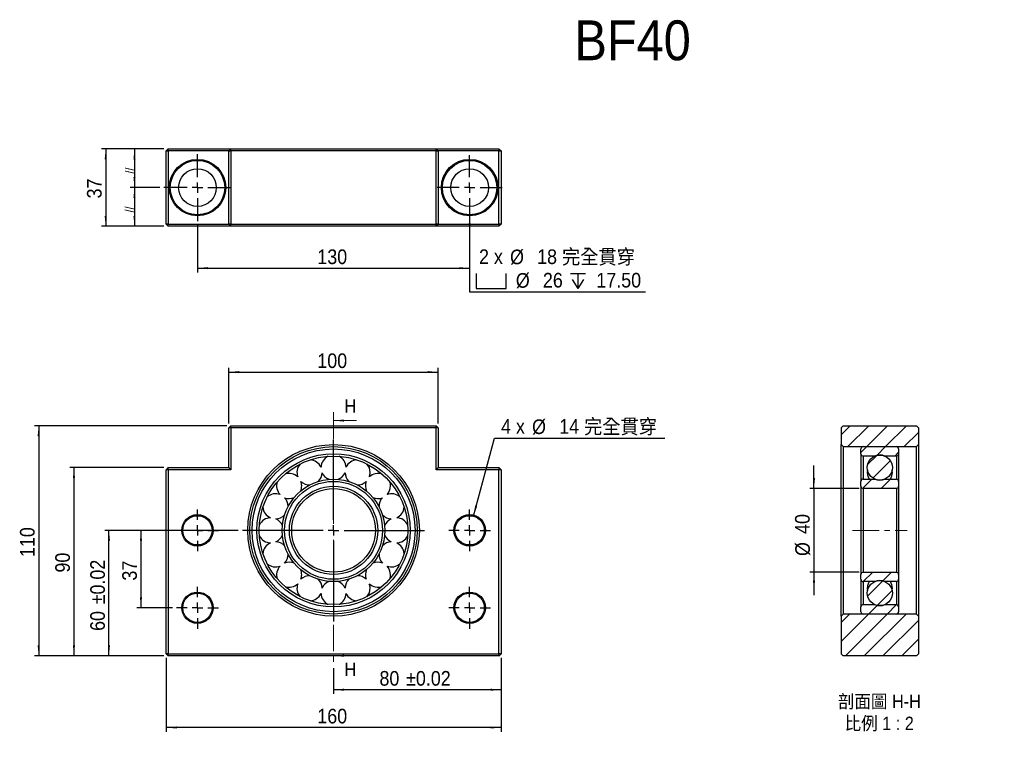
# Model space of a CAD drawing. Header units: millimetres. Extents: x 33 to 503, y 40 to 390.
import ezdxf

# ---------------------------------------------------------------- set-up
doc = ezdxf.new("R2010")
doc.units = ezdxf.units.MM
doc.header["$LTSCALE"] = 2
doc.linetypes.add('CENTER', pattern=[10.16, 6.35, -1.27, 1.27, -1.27])
doc.linetypes.add('CENTERX2', pattern=[20.32, 12.7, -2.54, 2.54, -2.54])
doc.layers.add('FORMAT', color=7, linetype='Continuous')
doc.styles.add('SLDTEXTSTYLE0', font='GOTHIC.TTF', dxfattribs={"width": 0.913})
doc.styles.add('SLDTEXTSTYLE1', font='GOTHIC.TTF', dxfattribs={"width": 0.913, "bigfont": 'bigfont'})
doc.dimstyles.new('SLDDIMSTYLE0', dxfattribs={"dimtxt": 7, "dimasz": 5, "dimexe": 0, "dimexo": 0.0625, "dimgap": 1.75, "dimtad": 1, "dimrnd": 1e-09, "dimzin": 12, "dimdsep": 46, "dimtxsty": 'SLDTEXTSTYLE0', "dimsah": 1, "dimcen": 0.09, "dimadec": 0, "dimazin": 3, "dimtol": 1, "dimtp": 0.02, "dimtm": 0.02, "dimtfac": 1, "dimtofl": 0, "dimtmove": 0, "dimatfit": 3, "dimfxl": 0, "dimfrac": 2, "dimtolj": 1, "dimarcsym": 0})
doc.dimstyles.new('SLDDIMSTYLE1', dxfattribs={"dimtxt": 7, "dimasz": 5, "dimexe": 0, "dimexo": 0.0625, "dimgap": 1.75, "dimtad": 1, "dimrnd": 1e-09, "dimzin": 12, "dimdsep": 46, "dimtxsty": 'SLDTEXTSTYLE0', "dimsah": 1, "dimcen": 0.09, "dimadec": 0, "dimazin": 3, "dimtfac": 1, "dimtofl": 0, "dimtmove": 0, "dimatfit": 3, "dimfxl": 0, "dimfrac": 2, "dimtolj": 1, "dimtzin": 12, "dimarcsym": 0})
doc.dimstyles.new('SLDDIMSTYLE2', dxfattribs={"dimtxt": 7, "dimasz": 5, "dimexe": 0, "dimexo": 0.0625, "dimgap": 1.75, "dimtad": 1, "dimrnd": 1e-09, "dimzin": 12, "dimdsep": 46, "dimtxsty": 'SLDTEXTSTYLE0', "dimsah": 1, "dimcen": 0.09, "dimadec": 0, "dimazin": 3, "dimtol": 1, "dimtp": 0.02, "dimtm": 0.02, "dimtfac": 1, "dimtmove": 0, "dimatfit": 0, "dimfxl": 0, "dimfrac": 2, "dimtolj": 1, "dimarcsym": 0})
doc.dimstyles.new('SLDDIMSTYLE3', dxfattribs={"dimtxt": 7, "dimasz": 5, "dimexe": 0, "dimexo": 0.0625, "dimgap": 1.75, "dimtad": 1, "dimrnd": 1e-09, "dimzin": 12, "dimdsep": 46, "dimtxsty": 'SLDTEXTSTYLE0', "dimsah": 1, "dimcen": 0.09, "dimadec": 0, "dimazin": 3, "dimtfac": 1, "dimtmove": 0, "dimatfit": 0, "dimfxl": 0, "dimfrac": 2, "dimtolj": 1, "dimtzin": 12, "dimarcsym": 0})
doc.dimstyles.new('SLDDIMSTYLE4', dxfattribs={"dimtxt": 7, "dimasz": 5, "dimexe": 0, "dimexo": 0.0625, "dimgap": 1.75, "dimtad": 0, "dimtih": 1, "dimtoh": 1, "dimdec": 6, "dimrnd": 1e-09, "dimzin": 12, "dimdsep": 46, "dimtxsty": 'SLDTEXTSTYLE0', "dimsah": 1, "dimcen": 0, "dimadec": 0, "dimazin": 3, "dimtfac": 1, "dimtofl": 0, "dimtmove": 0, "dimatfit": 3, "dimfxl": 0, "dimfrac": 2, "dimtolj": 1, "dimtzin": 12, "dimarcsym": 0})
doc.dimstyles.new('SLDDIMSTYLE5', dxfattribs={"dimtxt": 7, "dimasz": 5, "dimexe": 0, "dimexo": 0.0625, "dimgap": 1.75, "dimtad": 1, "dimrnd": 1e-09, "dimzin": 4, "dimdsep": 46, "dimtxsty": 'SLDTEXTSTYLE0', "dimsah": 1, "dimcen": 0.09, "dimadec": 0, "dimazin": 1, "dimtfac": 1, "dimtofl": 0, "dimtmove": 0, "dimatfit": 3, "dimfxl": 0, "dimfrac": 2, "dimtolj": 1, "dimtzin": 12, "dimarcsym": 0})

# ---------------------------------------------------------------- blocks, each defined once
blk = doc.blocks.new('_D')
at = {"layer": 'FORMAT', "color": 7}
for p, q in [((263.07, 85.28), (263.07, 68.09)), ((183.07, 80.34), (183.07, 68.09)), ((263.07, 70.09), (183.07, 70.09))]:
    blk.add_line(p, q, dxfattribs=at)
for points in [[(183.07, 70.09), (188.07, 69.59), (188.07, 70.59)], [(263.07, 70.09), (258.07, 70.59), (258.07, 69.59)]]:
    blk.add_solid(points, dxfattribs=at)
at = {"layer": 'FORMAT', "color": 7, "char_height": 7, "attachment_point": 1, "style": 'SLDTEXTSTYLE0'}
for s, insert in [('80', (204.99, 79.03)), (' ±0.02', (215.33, 79.03))]:
    blk.add_mtext(s, dxfattribs=dict(at, insert=insert))
blk = doc.blocks.new('_D_1')
at = {"layer": 'FORMAT', "color": 7}
for p, q in [((133.07, 197.28), (133.07, 223.91)), ((133.07, 221.91), (233.07, 221.91)), ((233.07, 197.28), (233.07, 223.91))]:
    blk.add_line(p, q, dxfattribs=at)
for points in [[(133.07, 221.91), (138.07, 221.41), (138.07, 222.41)], [(233.07, 221.91), (228.07, 222.41), (228.07, 221.41)]]:
    blk.add_solid(points, dxfattribs=at)
at = {"layer": 'FORMAT', "color": 7, "insert": (175.31, 230.86), "char_height": 7, "attachment_point": 1, "style": 'SLDTEXTSTYLE0'}
blk.add_mtext('100', dxfattribs=at)
blk = doc.blocks.new('_D_2')
at = {"layer": 'FORMAT', "color": 7}
for p, q in [((137.57, 146.28), (73.79, 146.28)), ((75.79, 86.28), (75.79, 146.28)), ((102.07, 86.28), (73.79, 86.28))]:
    blk.add_line(p, q, dxfattribs=at)
for points in [[(75.79, 146.28), (75.29, 141.28), (76.29, 141.28)], [(75.79, 86.28), (76.29, 91.28), (75.29, 91.28)]]:
    blk.add_solid(points, dxfattribs=at)
at = {"layer": 'FORMAT', "color": 7, "char_height": 7, "attachment_point": 1, "rotation": 90, "style": 'SLDTEXTSTYLE0'}
for s, insert in [(' ±0.02', (66.85, 108.54)), ('60', (66.85, 98.2))]:
    blk.add_mtext(s, dxfattribs=dict(at, insert=insert))
blk = doc.blocks.new('_D_3')
at = {"layer": 'FORMAT', "color": 7}
for p, q in [((106.07, 146.28), (89.07, 146.28)), ((91.07, 146.28), (91.07, 109.28)), ((106.07, 109.28), (89.07, 109.28))]:
    blk.add_line(p, q, dxfattribs=at)
for points in [[(91.07, 146.28), (90.57, 141.28), (91.57, 141.28)], [(91.07, 109.28), (91.57, 114.28), (90.57, 114.28)]]:
    blk.add_solid(points, dxfattribs=at)
at = {"layer": 'FORMAT', "color": 7, "insert": (82.13, 122.26), "char_height": 7, "attachment_point": 1, "rotation": 90, "style": 'SLDTEXTSTYLE0'}
blk.add_mtext('37', dxfattribs=at)
blk = doc.blocks.new('_D_4')
at = {"layer": 'FORMAT', "color": 7}
for p, q in [((102.07, 176.28), (57.07, 176.28)), ((59.07, 176.28), (59.07, 86.28)), ((102.07, 86.28), (57.07, 86.28))]:
    blk.add_line(p, q, dxfattribs=at)
for points in [[(59.07, 176.28), (58.57, 171.28), (59.57, 171.28)], [(59.07, 86.28), (59.57, 91.28), (58.57, 91.28)]]:
    blk.add_solid(points, dxfattribs=at)
at = {"layer": 'FORMAT', "color": 7, "insert": (50.13, 126.1), "char_height": 7, "attachment_point": 1, "rotation": 90, "style": 'SLDTEXTSTYLE0'}
blk.add_mtext('90', dxfattribs=at)
blk = doc.blocks.new('_D_5')
at = {"layer": 'FORMAT', "color": 7}
for p, q in [((132.07, 196.28), (40.22, 196.28)), ((42.22, 196.28), (42.22, 86.28)), ((102.07, 86.28), (40.22, 86.28))]:
    blk.add_line(p, q, dxfattribs=at)
for points in [[(42.22, 196.28), (41.72, 191.28), (42.72, 191.28)], [(42.22, 86.28), (42.72, 91.28), (41.72, 91.28)]]:
    blk.add_solid(points, dxfattribs=at)
at = {"layer": 'FORMAT', "color": 7, "insert": (33.28, 133.52), "char_height": 7, "attachment_point": 1, "rotation": 90, "style": 'SLDTEXTSTYLE0'}
blk.add_mtext('110', dxfattribs=at)
blk = doc.blocks.new('_D_6')
at = {"layer": 'FORMAT', "color": 7}
for p, q in [((103.07, 85.28), (103.07, 50.04)), ((263.07, 85.28), (263.07, 50.04)), ((263.07, 52.04), (103.07, 52.04))]:
    blk.add_line(p, q, dxfattribs=at)
for points in [[(103.07, 52.04), (108.07, 51.54), (108.07, 52.54)], [(263.07, 52.04), (258.07, 52.54), (258.07, 51.54)]]:
    blk.add_solid(points, dxfattribs=at)
at = {"layer": 'FORMAT', "color": 7, "insert": (175.31, 60.99), "char_height": 7, "attachment_point": 1, "style": 'SLDTEXTSTYLE0'}
blk.add_mtext('160', dxfattribs=at)
blk = doc.blocks.new('_D_7')
at = {"layer": 'FORMAT'}
for p, q in [((249.88, 153.04), (259.88, 190.37)), ((259.88, 190.37), (341.29, 190.37))]:
    blk.add_line(p, q, dxfattribs=at)
blk.add_solid([(249.88, 153.04), (251.66, 157.74), (250.69, 158)], dxfattribs=at)
at = {"layer": 'FORMAT', "char_height": 7, "attachment_point": 1}
for s, insert, style in [('4 x ', (263.06, 199.42), 'SLDTEXTSTYLE0'), ('%%c', (277.88, 199.31), 'SLDTEXTSTYLE0'), (' 14 \\M+18AAE\\M+19153\\M+18AD1\\M+190FA', (288.44, 199.42), 'SLDTEXTSTYLE1')]:
    blk.add_mtext(s, dxfattribs=dict(at, insert=insert, style=style))
blk = doc.blocks.new('SW_CENTERMARKSYMBOL_0')
at = {"layer": 'FORMAT', "color": 0}
for p, q in [((0, 5), (0, 10)), ((-5, 0), (-10, 0)), ((0, 0), (-2.5, 0)), ((0, 0), (0, 2.5)), ((0, 0), (0, -2.5)), ((0, 0), (2.5, 0)), ((5, 0), (10, 0)), ((0, -5), (0, -10))]:
    blk.add_line(p, q, dxfattribs=at)
blk = doc.blocks.new('SW_CENTERMARKSYMBOL_1')
at = {"layer": 'FORMAT', "color": 0}
for p, q in [((0, 5), (0, 10)), ((-5, 0), (-10, 0)), ((0, 0), (-2.5, 0)), ((0, 0), (0, 2.5)), ((0, 0), (0, -2.5)), ((0, 0), (2.5, 0)), ((5, 0), (10, 0)), ((0, -5), (0, -10))]:
    blk.add_line(p, q, dxfattribs=at)
blk = doc.blocks.new('SW_CENTERMARKSYMBOL_2')
at = {"layer": 'FORMAT', "color": 0}
for p, q in [((0, 5), (0, 10)), ((-5, 0), (-10, 0)), ((0, 0), (-2.5, 0)), ((0, 0), (0, 2.5)), ((0, 0), (0, -2.5)), ((0, 0), (2.5, 0)), ((5, 0), (10, 0)), ((0, -5), (0, -10))]:
    blk.add_line(p, q, dxfattribs=at)
blk = doc.blocks.new('SW_CENTERMARKSYMBOL_3')
at = {"layer": 'FORMAT', "color": 0}
for p, q in [((0, 5), (0, 10)), ((-5, 0), (-10, 0)), ((0, 0), (-2.5, 0)), ((0, 0), (0, 2.5)), ((0, 0), (0, -2.5)), ((0, 0), (2.5, 0)), ((5, 0), (10, 0)), ((0, -5), (0, -10))]:
    blk.add_line(p, q, dxfattribs=at)
blk = doc.blocks.new('SW_CENTERMARKSYMBOL_4')
at = {"layer": 'FORMAT', "color": 0}
for p, q in [((0, 5), (0, 43.5)), ((-5, 0), (-43.5, 0)), ((0, 0), (-2.5, 0)), ((0, 0), (0, 2.5)), ((0, 0), (0, -2.5)), ((0, 0), (2.5, 0)), ((5, 0), (43.5, 0)), ((0, -5), (0, -43.5))]:
    blk.add_line(p, q, dxfattribs=at)
blk = doc.blocks.new('_D_8')
at = {"layer": 'FORMAT', "color": 7}
for p, q in [((118.07, 292.1), (118.07, 269.6)), ((248.07, 292.6), (248.07, 269.6)), ((118.07, 271.6), (248.07, 271.6))]:
    blk.add_line(p, q, dxfattribs=at)
for points in [[(118.07, 271.6), (123.07, 271.1), (123.07, 272.1)], [(248.07, 271.6), (243.07, 272.1), (243.07, 271.1)]]:
    blk.add_solid(points, dxfattribs=at)
at = {"layer": 'FORMAT', "color": 7, "insert": (175.31, 280.54), "char_height": 7, "attachment_point": 1, "style": 'SLDTEXTSTYLE0'}
blk.add_mtext('130', dxfattribs=at)
blk = doc.blocks.new('_D_9')
at = {"layer": 'FORMAT', "color": 7}
for p, q in [((102.07, 328.6), (85.98, 328.6)), ((87.98, 328.6), (87.98, 310.1)), ((100.07, 310.1), (85.98, 310.1))]:
    blk.add_line(p, q, dxfattribs=at)
for points in [[(87.98, 328.6), (87.48, 323.6), (88.48, 323.6)], [(87.98, 310.1), (88.48, 315.1), (87.48, 315.1)]]:
    blk.add_solid(points, dxfattribs=at)
blk = doc.blocks.new('_D_10')
at = {"layer": 'FORMAT', "color": 7}
for p, q in [((100.07, 310.1), (85.98, 310.1)), ((87.98, 310.1), (87.98, 291.6)), ((102.07, 291.6), (85.98, 291.6))]:
    blk.add_line(p, q, dxfattribs=at)
for points in [[(87.98, 310.1), (87.48, 305.1), (88.48, 305.1)], [(87.98, 291.6), (88.48, 296.6), (87.48, 296.6)]]:
    blk.add_solid(points, dxfattribs=at)
blk = doc.blocks.new('_D_11')
at = {"layer": 'FORMAT', "color": 7}
for p, q in [((102.07, 328.6), (72.23, 328.6)), ((74.23, 328.6), (74.23, 291.6)), ((102.07, 291.6), (72.23, 291.6))]:
    blk.add_line(p, q, dxfattribs=at)
for points in [[(74.23, 328.6), (73.73, 323.6), (74.73, 323.6)], [(74.23, 291.6), (74.73, 296.6), (73.73, 296.6)]]:
    blk.add_solid(points, dxfattribs=at)
at = {"layer": 'FORMAT', "color": 7, "insert": (65.29, 304.93), "char_height": 7, "attachment_point": 1, "rotation": 90, "style": 'SLDTEXTSTYLE0'}
blk.add_mtext('37', dxfattribs=at)
blk = doc.blocks.new('SW_SYMBOL_HOLE_SPOT')
at = {"layer": 'FORMAT', "color": 0}
for p, q in [((0, 1750), (0, 150)), ((3200, 150), (3200, 1750)), ((0, 150), (3200, 150))]:
    blk.add_line(p, q, dxfattribs=at)
blk = doc.blocks.new('SW_SYMBOL_HOLE_DEPTH')
at = {"layer": 'FORMAT', "color": 0}
for p, q in [((0, 1750), (1600, 1750)), ((200, 1110), (800, 150)), ((800, 1750), (800, 150)), ((1400, 1110), (800, 150))]:
    blk.add_line(p, q, dxfattribs=at)
blk = doc.blocks.new('_D_12')
at = {"layer": 'FORMAT'}
for p, q in [((248.07, 297.1), (248.07, 260.3)), ((248.07, 260.3), (332.07, 260.3))]:
    blk.add_line(p, q, dxfattribs=at)
blk.add_solid([(248.07, 297.1), (247.57, 292.1), (248.57, 292.1)], dxfattribs=at)
at = {"layer": 'FORMAT', "xscale": 0.004470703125, "yscale": 0.004470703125, "zscale": 0.004470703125}
for name, p in [('SW_SYMBOL_HOLE_SPOT', (251.24, 261.27)), ('SW_SYMBOL_HOLE_DEPTH', (296.21, 261.27))]:
    blk.add_blockref(name, p, dxfattribs=at)
at = {"layer": 'FORMAT', "char_height": 7, "attachment_point": 1}
for s, insert, style in [('2 x ', (252.54, 280.57), 'SLDTEXTSTYLE0'), ('%%c', (267.37, 280.46), 'SLDTEXTSTYLE0'), (' 18 \\M+18AAE\\M+19153\\M+18AD1\\M+190FA', (277.92, 280.57), 'SLDTEXTSTYLE1'), ('%%c', (270.13, 269.24), 'SLDTEXTSTYLE0'), (' 26 ', (280.69, 269.35), 'SLDTEXTSTYLE0'), (' 17.50', (306.21, 269.35), 'SLDTEXTSTYLE0')]:
    blk.add_mtext(s, dxfattribs=dict(at, insert=insert, style=style))
blk = doc.blocks.new('SW_CENTERMARKSYMBOL_5')
at = {"layer": 'FORMAT', "color": 0}
for p, q in [((0, 5), (0, 15.5)), ((-5, 0), (-15.5, 0)), ((0, 0), (-2.5, 0)), ((0, 0), (0, 2.5)), ((0, 0), (0, -2.5)), ((0, 0), (2.5, 0)), ((5, 0), (15.5, 0)), ((0, -5), (0, -15.5))]:
    blk.add_line(p, q, dxfattribs=at)
blk = doc.blocks.new('SW_CENTERMARKSYMBOL_6')
at = {"layer": 'FORMAT', "color": 0}
for p, q in [((0, 5), (0, 16)), ((-5, 0), (-16, 0)), ((0, 0), (-2.5, 0)), ((0, 0), (0, 2.5)), ((0, 0), (0, -2.5)), ((0, 0), (2.5, 0)), ((5, 0), (16, 0)), ((0, -5), (0, -16))]:
    blk.add_line(p, q, dxfattribs=at)
blk = doc.blocks.new('_D_13')
at = {"layer": 'FORMAT', "color": 7}
for p, q in [((412.53, 166.28), (412.53, 177.28)), ((434.07, 166.28), (410.53, 166.28)), ((412.53, 166.28), (412.53, 126.28)), ((434.07, 126.28), (410.53, 126.28)), ((412.53, 126.28), (412.53, 115.28))]:
    blk.add_line(p, q, dxfattribs=at)
for points in [[(412.53, 166.28), (413.03, 171.28), (412.03, 171.28)], [(412.53, 126.28), (412.03, 121.28), (413.03, 121.28)]]:
    blk.add_solid(points, dxfattribs=at)
at = {"layer": 'FORMAT', "color": 7, "char_height": 7, "attachment_point": 1, "rotation": 90, "style": 'SLDTEXTSTYLE0'}
for s, insert in [('40', (403.48, 144.56)), ('%%c', (403.59, 134.01))]:
    blk.add_mtext(s, dxfattribs=dict(at, insert=insert))
blk = doc.blocks.new('SW_NOTE_0')
at = {"layer": 'FORMAT', "color": 0, "char_height": 6.35, "attachment_point": 2, "style": 'SLDTEXTSTYLE1'}
for s, insert in [('\\M+19655\\M+196CA\\M+19AA4 H-H', (20.84, 8.11)), ('\\M+194E4\\M+197E1 1 : 2', (20.78, -2.36))]:
    blk.add_mtext(s, dxfattribs=dict(at, insert=insert))

msp = doc.modelspace()

# ---------------------------------------------------------------- hatches: boundary and pattern name
at = {"linetype": 'Continuous', "lineweight": 18}
h = msp.add_hatch(dxfattribs=at)
h.set_pattern_fill('ANSI31', scale=2, style=0)
h.paths.add_polyline_path([(425.471534, 195.2757387), (425.471534, 187.2757387), (426.471534, 186.2757387), (461.471534, 186.2757387), (462.471534, 187.2757387), (462.471534, 195.2757387), (461.471534, 196.2757387), (426.471534, 196.2757387)], flags=0)
h = msp.add_hatch(dxfattribs=at)
h.set_pattern_fill('ANSI31', scale=2, style=0)
edge = h.paths.add_edge_path(flags=0)
edge.add_arc((436.071534, 185.1757387), 1.1, 90, 180)
edge.add_line((434.971534, 185.1757387), (434.971534, 182.8757387))
edge.add_arc((436.071534, 182.8757387), 1.1, 180, 270)
edge.add_line((436.071534, 181.7757387), (441.5736183, 181.7757387))
edge.add_arc((443.971534, 176.2757387), 6, 66.443535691, 113.556464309, ccw=False)
edge.add_line((446.3694498, 181.7757387), (451.871534, 181.7757387))
edge.add_arc((451.871534, 182.8757387), 1.1, 270, 360)
edge.add_line((452.971534, 182.8757387), (452.971534, 185.1757387))
edge.add_arc((451.871534, 185.1757387), 1.1, 0, 90)
edge.add_line((451.871534, 186.2757387), (436.071534, 186.2757387))
h = msp.add_hatch(dxfattribs=at)
h.set_pattern_fill('ANSI31', scale=2, style=0)
edge = h.paths.add_edge_path(flags=0)
edge.add_arc((443.971534, 176.2757387), 6, 0, 360)
h = msp.add_hatch(dxfattribs=at)
h.set_pattern_fill('ANSI31', scale=2, style=0)
edge = h.paths.add_edge_path(flags=0)
edge.add_arc((443.971534, 176.2757387), 6, 246.443535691, 293.556464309, ccw=False)
edge.add_line((441.5736183, 170.7757387), (436.071534, 170.7757387))
edge.add_arc((436.071534, 169.6757387), 1.1, 90, 180)
edge.add_line((434.971534, 169.6757387), (434.971534, 167.3757387))
edge.add_arc((436.071534, 167.3757387), 1.1, 180, 270)
edge.add_line((436.071534, 166.2757387), (451.871534, 166.2757387))
edge.add_arc((451.871534, 167.3757387), 1.1, 270, 360)
edge.add_line((452.971534, 167.3757387), (452.971534, 169.6757387))
edge.add_arc((451.871534, 169.6757387), 1.1, 0, 90)
edge.add_line((451.871534, 170.7757387), (446.3694498, 170.7757387))
h = msp.add_hatch(dxfattribs=at)
h.set_pattern_fill('ANSI31', scale=2, style=0)
edge = h.paths.add_edge_path(flags=0)
edge.add_arc((443.971534, 116.2757387), 6, 66.443535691, 113.556464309, ccw=False)
edge.add_line((446.3694498, 121.7757387), (451.871534, 121.7757387))
edge.add_arc((451.871534, 122.8757387), 1.1, 270, 360)
edge.add_line((452.971534, 122.8757387), (452.971534, 125.1757387))
edge.add_arc((451.871534, 125.1757387), 1.1, 0, 90)
edge.add_line((451.871534, 126.2757387), (436.071534, 126.2757387))
edge.add_arc((436.071534, 125.1757387), 1.1, 90, 180)
edge.add_line((434.971534, 125.1757387), (434.971534, 122.8757387))
edge.add_arc((436.071534, 122.8757387), 1.1, 180, 270)
edge.add_line((436.071534, 121.7757387), (441.5736183, 121.7757387))
h = msp.add_hatch(dxfattribs=at)
h.set_pattern_fill('ANSI31', scale=2, style=0)
edge = h.paths.add_edge_path(flags=0)
edge.add_arc((443.971534, 116.2757387), 6, 0, 360)
h = msp.add_hatch(dxfattribs=at)
h.set_pattern_fill('ANSI31', scale=2, style=0)
edge = h.paths.add_edge_path(flags=0)
edge.add_arc((436.071534, 107.3757387), 1.1, 180, 270)
edge.add_line((436.071534, 106.2757387), (451.871534, 106.2757387))
edge.add_arc((451.871534, 107.3757387), 1.1, 270, 360)
edge.add_line((452.971534, 107.3757387), (452.971534, 109.6757387))
edge.add_arc((451.871534, 109.6757387), 1.1, 0, 90)
edge.add_line((451.871534, 110.7757387), (446.3694498, 110.7757387))
edge.add_arc((443.971534, 116.2757387), 6, 246.443535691, 293.556464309, ccw=False)
edge.add_line((441.5736183, 110.7757387), (436.071534, 110.7757387))
edge.add_arc((436.071534, 109.6757387), 1.1, 90, 180)
edge.add_line((434.971534, 109.6757387), (434.971534, 107.3757387))
h = msp.add_hatch(dxfattribs=at)
h.set_pattern_fill('ANSI31', scale=2, style=0)
h.paths.add_polyline_path([(461.471534, 106.2757387), (426.471534, 106.2757387), (425.471534, 105.2757387), (425.471534, 87.2757387), (426.471534, 86.2757387), (461.471534, 86.2757387), (462.471534, 87.2757387), (462.471534, 105.2757387)], flags=0)

# ---------------------------------------------------------------- linework, layer by layer
at = {"color": 7, "linetype": 'Continuous', "lineweight": 25}
for p, q in [((103.0679241, 327.5989881), (104.0679241, 328.5989881)), ((103.0679241, 327.5989881), (104.0679241, 327.5989881)), ((103.0679241, 292.5989881), (103.0679241, 327.5989881)), ((104.0679241, 327.5989881), (104.0679241, 328.5989881)), ((104.0679241, 328.5989881), (134.0679241, 328.5989881)), ((133.0679241, 327.5989881), (104.0679241, 327.5989881)), ((104.0679241, 327.5989881), (104.0679241, 292.5989881)), ((133.0679241, 327.5989881), (134.0679241, 328.5989881)), ((133.0679241, 327.5989881), (134.0679241, 327.5989881)), ((133.0679241, 292.5989881), (133.0679241, 327.5989881)), ((134.0679241, 327.5989881), (134.0679241, 328.5989881)), ((134.0679241, 328.5989881), (232.0679241, 328.5989881)), ((232.0679241, 327.5989881), (134.0679241, 327.5989881)), ((134.0679241, 327.5989881), (134.0679241, 292.5989881)), ((232.0679241, 328.5989881), (233.0679241, 327.5989881)), ((232.0679241, 327.5989881), (232.0679241, 328.5989881)), ((232.0679241, 328.5989881), (262.0679241, 328.5989881)), ((232.0679241, 327.5989881), (233.0679241, 327.5989881)), ((232.0679241, 292.5989881), (232.0679241, 327.5989881)), ((233.0679241, 327.5989881), (233.0679241, 292.5989881)), ((262.0679241, 327.5989881), (233.0679241, 327.5989881)), ((262.0679241, 328.5989881), (263.0679241, 327.5989881)), ((262.0679241, 328.5989881), (262.0679241, 327.5989881)), ((262.0679241, 327.5989881), (263.0679241, 327.5989881)), ((262.0679241, 292.5989881), (262.0679241, 327.5989881)), ((263.0679241, 327.5989881), (263.0679241, 292.5989881)), ((104.0679241, 292.5989881), (103.0679241, 292.5989881)), ((104.0679241, 291.5989881), (103.0679241, 292.5989881)), ((104.0679241, 292.5989881), (133.0679241, 292.5989881)), ((104.0679241, 291.5989881), (104.0679241, 292.5989881)), ((134.0679241, 291.5989881), (104.0679241, 291.5989881)), ((134.0679241, 292.5989881), (133.0679241, 292.5989881)), ((134.0679241, 291.5989881), (133.0679241, 292.5989881)), ((134.0679241, 292.5989881), (232.0679241, 292.5989881)), ((134.0679241, 291.5989881), (134.0679241, 292.5989881)), ((232.0679241, 291.5989881), (134.0679241, 291.5989881)), ((233.0679241, 292.5989881), (232.0679241, 292.5989881)), ((232.0679241, 291.5989881), (232.0679241, 292.5989881)), ((233.0679241, 292.5989881), (232.0679241, 291.5989881)), ((262.0679241, 291.5989881), (232.0679241, 291.5989881)), ((233.0679241, 292.5989881), (262.0679241, 292.5989881)), ((263.0679241, 292.5989881), (262.0679241, 292.5989881)), ((262.0679241, 292.5989881), (262.0679241, 291.5989881)), ((263.0679241, 292.5989881), (262.0679241, 291.5989881)), ((134.0679241, 196.2757387), (133.0679241, 195.2757387)), ((133.0679241, 176.2757387), (133.0679241, 195.2757387)), ((134.0679241, 195.2757387), (133.0679241, 195.2757387)), ((134.0679241, 195.2757387), (134.0679241, 196.2757387)), ((134.0679241, 196.2757387), (232.0679241, 196.2757387)), ((134.0679241, 195.2757387), (134.0679241, 175.2757387)), ((232.0679241, 195.2757387), (134.0679241, 195.2757387)), ((232.0679241, 195.2757387), (232.0679241, 196.2757387)), ((233.0679241, 195.2757387), (232.0679241, 196.2757387)), ((233.0679241, 195.2757387), (232.0679241, 195.2757387)), ((232.0679241, 175.2757387), (232.0679241, 195.2757387)), ((233.0679241, 195.2757387), (233.0679241, 176.2757387)), ((426.471534, 196.2757387), (425.471534, 195.2757387)), ((425.471534, 195.2757387), (425.471534, 187.2757387)), ((426.471534, 196.2757387), (461.471534, 196.2757387)), ((462.471534, 195.2757387), (461.471534, 196.2757387)), ((462.471534, 195.2757387), (462.471534, 187.2757387)), ((425.471534, 187.2757387), (426.471534, 186.2757387)), ((425.471534, 105.2757387), (425.471534, 187.2757387)), ((426.471534, 186.2757387), (461.471534, 186.2757387)), ((426.471534, 186.2757387), (426.471534, 106.2757387)), ((434.971534, 182.8757387), (434.971534, 185.1757387)), ((436.071534, 186.2757387), (451.871534, 186.2757387)), ((452.971534, 185.1757387), (452.971534, 182.8757387)), ((461.471534, 186.2757387), (462.471534, 187.2757387)), ((461.471534, 106.2757387), (461.471534, 186.2757387)), ((462.471534, 187.2757387), (462.471534, 105.2757387)), ((434.971534, 182.8757387), (434.971534, 169.6757387)), ((441.5736183, 181.7757387), (436.071534, 181.7757387)), ((451.871534, 181.7757387), (446.3694498, 181.7757387)), ((452.971534, 182.8757387), (452.971534, 169.6757387)), ((104.0679241, 176.2757387), (103.0679241, 175.2757387)), ((104.0679241, 175.2757387), (103.0679241, 175.2757387)), ((103.0679241, 87.2757387), (103.0679241, 175.2757387)), ((104.0679241, 175.2757387), (104.0679241, 176.2757387)), ((104.0679241, 176.2757387), (133.0679241, 176.2757387)), ((134.0679241, 175.2757387), (104.0679241, 175.2757387)), ((104.0679241, 175.2757387), (104.0679241, 87.2757387)), ((134.0679241, 175.2757387), (133.0679241, 176.2757387)), ((233.0679241, 176.2757387), (232.0679241, 175.2757387)), ((262.0679241, 175.2757387), (232.0679241, 175.2757387)), ((233.0679241, 176.2757387), (262.0679241, 176.2757387)), ((262.0679241, 176.2757387), (262.0679241, 175.2757387)), ((263.0679241, 175.2757387), (262.0679241, 176.2757387)), ((262.0679241, 87.2757387), (262.0679241, 175.2757387)), ((263.0679241, 175.2757387), (262.0679241, 175.2757387)), ((263.0679241, 175.2757387), (263.0679241, 87.2757387)), ((434.971534, 167.3757387), (434.971534, 169.6757387)), ((436.071534, 170.7757387), (441.5736183, 170.7757387)), ((446.3694498, 170.7757387), (451.871534, 170.7757387)), ((452.971534, 169.6757387), (452.971534, 167.3757387)), ((434.971534, 167.3757387), (434.971534, 125.1757387)), ((451.871534, 166.2757387), (436.071534, 166.2757387)), ((436.071534, 166.2757387), (436.071534, 126.2757387)), ((451.871534, 166.2757387), (451.871534, 126.2757387)), ((452.971534, 167.3757387), (452.971534, 125.1757387)), ((161.3498728, 157.6148853), (161.3515381, 157.7562416)), ((161.3515381, 134.7952357), (161.3498728, 134.9365921)), ((434.971534, 122.8757387), (434.971534, 125.1757387)), ((434.971534, 122.8757387), (434.971534, 109.6757387)), ((436.071534, 126.2757387), (451.871534, 126.2757387)), ((452.971534, 125.1757387), (452.971534, 122.8757387)), ((452.971534, 122.8757387), (452.971534, 109.6757387)), ((441.5736183, 121.7757387), (436.071534, 121.7757387)), ((451.871534, 121.7757387), (446.3694498, 121.7757387)), ((434.971534, 107.3757387), (434.971534, 109.6757387)), ((436.071534, 110.7757387), (441.5736183, 110.7757387)), ((446.3694498, 110.7757387), (451.871534, 110.7757387)), ((452.971534, 109.6757387), (452.971534, 107.3757387)), ((426.471534, 106.2757387), (425.471534, 105.2757387)), ((425.471534, 105.2757387), (425.471534, 87.2757387)), ((461.471534, 106.2757387), (426.471534, 106.2757387)), ((451.871534, 106.2757387), (436.071534, 106.2757387)), ((462.471534, 105.2757387), (461.471534, 106.2757387)), ((462.471534, 105.2757387), (462.471534, 87.2757387)), ((104.0679241, 86.2757387), (103.0679241, 87.2757387)), ((104.0679241, 87.2757387), (103.0679241, 87.2757387)), ((104.0679241, 86.2757387), (104.0679241, 87.2757387)), ((104.0679241, 87.2757387), (262.0679241, 87.2757387)), ((262.0679241, 86.2757387), (104.0679241, 86.2757387)), ((263.0679241, 87.2757387), (262.0679241, 87.2757387)), ((262.0679241, 86.2757387), (262.0679241, 87.2757387)), ((262.0679241, 86.2757387), (263.0679241, 87.2757387)), ((425.471534, 87.2757387), (426.471534, 86.2757387)), ((461.471534, 86.2757387), (426.471534, 86.2757387)), ((461.471534, 86.2757387), (462.471534, 87.2757387))]:
    msp.add_line(p, q, dxfattribs=at)
at = {"color": 7, "linetype": 'CENTER', "lineweight": 18}
msp.add_line((183.0679241, 202.7580931), (183.0679241, 82.3418974), dxfattribs=at)
at = {"color": 7, "linetype": 'Continuous', "lineweight": 18}
for p, q in [((194.0679241, 198.7580931), (183.0679241, 198.7580931)), ((194.0679241, 86.3418974), (183.0679241, 86.3418974))]:
    msp.add_line(p, q, dxfattribs=at)
at = {"color": 8, "linetype": 'Continuous', "lineweight": 25}
for p, q in [((436.071534, 181.7757387), (436.071534, 170.7757387)), ((451.871534, 181.7757387), (451.871534, 170.7757387)), ((436.071534, 121.7757387), (436.071534, 110.7757387)), ((451.871534, 121.7757387), (451.871534, 110.7757387))]:
    msp.add_line(p, q, dxfattribs=at)
at = {"color": 7, "linetype": 'Continuous', "lineweight": 25, "flags": 128}
for points in [[(449.971534, 173.9921247), (449.9222741, 174.7593876), (449.8618886, 175.1339317)], [(449.8618886, 117.4175457), (449.9222741, 117.7920897), (449.971534, 118.5593527)]]:
    msp.add_lwpolyline(points, dxfattribs=at)
at = {"color": 7, "linetype": 'Continuous', "lineweight": 25}
for centre, radius in [((118.0679241, 310.0989881), 13.5), ((118.0679241, 310.0989881), 13), ((248.0679241, 310.0989881), 13.5), ((248.0679241, 310.0989881), 13), ((118.0679241, 310.0989881), 9), ((248.0679241, 310.0989881), 9), ((183.0679241, 146.2757387), 41), ((183.0679241, 146.2757387), 40), ((183.0679241, 146.2757387), 38.9), ((183.0679241, 146.2757387), 36.6), ((183.0679241, 146.2757387), 35.5), ((443.971534, 176.2757387), 6), ((183.0679241, 146.2757387), 24.5), ((183.0679241, 146.2757387), 23.4), ((183.0679241, 146.2757387), 21.1), ((183.0679241, 146.2757387), 20), ((118.0679241, 146.2757387), 7.5), ((118.0679241, 146.2757387), 7), ((248.0679241, 146.2757387), 7.5), ((248.0679241, 146.2757387), 7), ((443.971534, 116.2757387), 6), ((118.0679241, 109.2757387), 7.5), ((118.0679241, 109.2757387), 7), ((248.0679241, 109.2757387), 7.5), ((248.0679241, 109.2757387), 7)]:
    msp.add_circle(centre, radius, dxfattribs=at)
for centre, radius, start, end in [((436.071534, 185.1757387), 1.1, 90, 180), ((451.871534, 185.1757387), 1.1, 0, 90), ((171.5874211, 173.9921247), 6, 23.971595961, 86.749499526), ((183.0679241, 176.2757387), 6, 115.750500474, 178.528404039), ((183.0679241, 176.2757387), 6, 1.471595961, 64.249499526), ((194.5484271, 173.9921247), 6, 93.250500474, 156.028404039), ((436.071534, 182.8757387), 1.1, 180, 270), ((443.971534, 176.2757387), 6, 66.443535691, 113.556464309), ((451.871534, 182.8757387), 1.1, 270, 0), ((171.5874211, 173.9921247), 6, 138.250500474, 201.028404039), ((194.5484271, 173.9921247), 6, 0, 41.749499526), ((443.971534, 173.9921247), 6, 169.029639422, 212.416120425), ((161.8547207, 167.4889421), 6, 160.750500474, 223.528404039), ((161.8547207, 167.4889421), 6, 46.471595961, 109.249499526), ((161.8547207, 167.4889421), 6, 0, 21.028404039), ((171.5874211, 173.9921247), 6, 226.471595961, 271.349978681), ((171.5874211, 173.9921247), 6, 313.650021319, 358.528404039), ((183.0679241, 176.2757387), 6, 203.971595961, 248.849978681), ((183.0679241, 176.2757387), 6, 291.150021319, 336.028404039), ((194.5484271, 173.9921247), 6, 181.471595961, 226.349978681), ((194.5484271, 173.9921247), 6, 268.650021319, 313.528404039), ((204.2811276, 167.4889421), 6, 158.971595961, 203.849978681), ((194.5484271, 173.9921247), 6, 338.971595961, 0), ((204.2811276, 167.4889421), 6, 70.750500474, 133.528404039), ((204.2811276, 167.4889421), 6, 0, 19.249499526), ((436.071534, 169.6757387), 1.1, 90, 180), ((443.971534, 176.2757387), 6, 246.443535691, 293.556464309), ((443.971534, 173.9921247), 6, 327.583879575, 0), ((451.871534, 169.6757387), 1.1, 0, 90), ((161.8547207, 167.4889421), 6, 336.150021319, 0), ((204.2811276, 167.4889421), 6, 316.471595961, 0), ((436.071534, 167.3757387), 1.1, 180, 270), ((451.871534, 167.3757387), 1.1, 270, 0), ((155.3515381, 157.7562416), 6, 68.971595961, 131.749499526), ((161.8547207, 167.4889421), 6, 248.971595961, 293.849978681), ((155.3515381, 157.7562416), 6, 0, 43.528404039), ((204.2811276, 167.4889421), 6, 246.150021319, 291.028404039), ((210.7843101, 157.7562416), 6, 136.471595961, 181.349978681), ((210.7843101, 157.7562416), 6, 48.250500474, 111.028404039), ((155.3515381, 157.7562416), 6, 183.250500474, 246.028404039), ((210.7843101, 157.7562416), 6, 293.971595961, 356.749499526), ((153.0679241, 146.2757387), 6, 91.471595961, 154.249499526), ((155.3515381, 157.7562416), 6, 271.471595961, 316.349978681), ((153.0679241, 146.2757387), 6, 21.150021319, 66.028404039), ((210.7843101, 157.7562416), 6, 223.650021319, 268.528404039), ((213.0679241, 146.2757387), 6, 113.971595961, 158.849978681), ((213.0679241, 146.2757387), 6, 25.750500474, 88.528404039), ((153.0679241, 146.2757387), 6, 205.750500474, 268.528404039), ((153.0679241, 146.2757387), 6, 293.971595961, 338.849978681), ((213.0679241, 146.2757387), 6, 201.150021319, 246.028404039), ((213.0679241, 146.2757387), 6, 271.471595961, 334.249499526), ((155.3515381, 134.7952357), 6, 113.971595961, 176.749499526), ((155.3515381, 134.7952357), 6, 43.650021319, 88.528404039), ((210.7843101, 134.7952357), 6, 91.471595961, 136.349978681), ((210.7843101, 134.7952357), 6, 3.250500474, 66.028404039), ((155.3515381, 134.7952357), 6, 316.471595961, 0), ((210.7843101, 134.7952357), 6, 178.650021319, 223.528404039), ((155.3515381, 134.7952357), 6, 228.250500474, 291.028404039), ((161.8547207, 125.0625352), 6, 136.471595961, 199.249499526), ((161.8547207, 125.0625352), 6, 66.150021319, 111.028404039), ((161.8547207, 125.0625352), 6, 0, 23.849978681), ((204.2811276, 125.0625352), 6, 156.150021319, 201.028404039), ((204.2811276, 125.0625352), 6, 68.971595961, 113.849978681), ((210.7843101, 134.7952357), 6, 248.971595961, 311.749499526), ((204.2811276, 125.0625352), 6, 0, 43.528404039), ((161.8547207, 125.0625352), 6, 338.971595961, 0), ((171.5874211, 118.5593527), 6, 88.650021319, 133.528404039), ((171.5874211, 118.5593527), 6, 1.471595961, 46.349978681), ((194.5484271, 118.5593527), 6, 133.650021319, 178.528404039), ((194.5484271, 118.5593527), 6, 46.471595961, 91.349978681), ((204.2811276, 125.0625352), 6, 340.750500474, 0), ((436.071534, 125.1757387), 1.1, 90, 180), ((436.071534, 122.8757387), 1.1, 180, 270), ((451.871534, 125.1757387), 1.1, 0, 90), ((451.871534, 122.8757387), 1.1, 270, 0), ((161.8547207, 125.0625352), 6, 250.750500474, 313.528404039), ((171.5874211, 118.5593527), 6, 158.971595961, 221.749499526), ((183.0679241, 116.2757387), 6, 111.150021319, 156.028404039), ((183.0679241, 116.2757387), 6, 23.971595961, 68.849978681), ((194.5484271, 118.5593527), 6, 318.250500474, 0), ((204.2811276, 125.0625352), 6, 226.471595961, 289.249499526), ((194.5484271, 118.5593527), 6, 0, 21.028404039), ((443.971534, 118.5593527), 6, 147.583879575, 190.970360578), ((443.971534, 116.2757387), 6, 66.443535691, 113.556464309), ((443.971534, 118.5593527), 6, 0, 32.416120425), ((171.5874211, 118.5593527), 6, 273.250500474, 336.028404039), ((183.0679241, 116.2757387), 6, 181.471595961, 244.249499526), ((183.0679241, 116.2757387), 6, 295.750500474, 358.528404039), ((194.5484271, 118.5593527), 6, 203.971595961, 266.749499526), ((436.071534, 109.6757387), 1.1, 90, 180), ((443.971534, 116.2757387), 6, 246.443535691, 293.556464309), ((451.871534, 109.6757387), 1.1, 0, 90), ((436.071534, 107.3757387), 1.1, 180, 270), ((451.871534, 107.3757387), 1.1, 270, 0)]:
    msp.add_arc(centre, radius, start, end, dxfattribs=at)
at = {"color": 7, "linetype": 'Continuous', "lineweight": 18}
for points in [[(183.0679241, 198.7580931), (188.0679241, 198.2580931), (188.0679241, 199.2580931)], [(183.0679241, 86.3418974), (188.0679241, 85.8418974), (188.0679241, 86.8418974)]]:
    msp.add_solid(points, dxfattribs=at)
at = {"layer": 'FORMAT', "color": 7, "linetype": 'CENTERX2', "lineweight": 18, "ltscale": 0.5}
msp.add_line((430.971534, 146.2757387), (456.971534, 146.2757387), dxfattribs=at)

# ---------------------------------------------------------------- block references
at = {"layer": 'FORMAT', "color": 7}
for name, p in [('SW_CENTERMARKSYMBOL_6', (118.0679241, 310.0989881)), ('SW_CENTERMARKSYMBOL_5', (248.0679241, 310.0989881)), ('SW_CENTERMARKSYMBOL_4', (183.0679241, 146.2757387)), ('SW_CENTERMARKSYMBOL_3', (118.0679241, 146.2757387)), ('SW_CENTERMARKSYMBOL_0', (248.0679241, 146.2757387)), ('SW_CENTERMARKSYMBOL_2', (118.0679241, 109.2757387)), ('SW_CENTERMARKSYMBOL_1', (248.0679241, 109.2757387))]:
    msp.add_blockref(name, p, dxfattribs=at)
at = {"layer": 'FORMAT'}
msp.add_blockref('SW_NOTE_0', (422.9107003, 59.5757385), dxfattribs=at)

# ---------------------------------------------------------------- texts
at = {"color": 7, "linetype": 'Continuous', "char_height": 6.35, "attachment_point": 1, "style": 'SLDTEXTSTYLE0'}
for insert in [(188.2898841, 208.842991), (188.2898841, 82.9836264)]:
    msp.add_mtext('H', dxfattribs=dict(at, insert=insert))
at = {"layer": 'FORMAT', "color": 7, "insert": (298.1104348, 390.0308834), "char_height": 19.05, "attachment_point": 1, "style": 'SLDTEXTSTYLE0'}
msp.add_mtext('BF40', dxfattribs=at)
at = {"layer": 'FORMAT', "color": 7, "char_height": 4.23333333, "attachment_point": 1, "rotation": 90, "style": 'SLDTEXTSTYLE0'}
for insert in [(83.6618976, 316.7859739), (83.5454367, 298.2148961)]:
    msp.add_mtext('//', dxfattribs=dict(at, insert=insert))

# ---------------------------------------------------------------- dimensions: what is measured, and where the dimension line sits
at = {"layer": 'FORMAT', "color": 7}
for base, p1, p2, angle, dimstyle, picture, middle in [((74.230827, 291.5989881), (104.0679241, 328.5989881), (104.0679241, 291.5989881), 90, 'SLDDIMSTYLE1', '_D_11', (74.230827, 310.0989881)), ((87.9795853, 310.0989881), (104.0679241, 328.5989881), (102.0679241, 310.0989881), 90, 'SLDDIMSTYLE5', '_D_9', (87.9795853, 318.8967674)), ((87.9795853, 291.5989881), (102.0679241, 310.0989881), (104.0679241, 291.5989881), 90, 'SLDDIMSTYLE5', '_D_10', (87.9795853, 299.9605408)), ((42.2175451, 86.2757387), (134.0679241, 196.2757387), (104.0679241, 86.2757387), 90, 'SLDDIMSTYLE1', '_D_5', (42.2175451, 141.2757387)), ((59.0679241, 86.2757387), (104.0679241, 176.2757387), (104.0679241, 86.2757387), 90, 'SLDDIMSTYLE1', '_D_4', (59.0679241, 131.2757387)), ((75.7923578, 146.2757387), (104.0679241, 86.2757387), (139.5679241, 146.2757387), 90, 'SLDDIMSTYLE2', '_D_2', (75.7923578, 116.2757387)), ((91.0669034, 109.2757387), (108.0679241, 146.2757387), (108.0679241, 109.2757387), 90, 'SLDDIMSTYLE3', '_D_3', (91.0669034, 127.4328196)), ((103.0679241, 52.0437448), (263.0679241, 87.2757387), (103.0679241, 87.2757387), 0, 'SLDDIMSTYLE1', '_D_6', (183.0679241, 52.0437448))]:
    dim = msp.add_linear_dim(base=base, p1=p1, p2=p2, angle=angle, dimstyle=dimstyle, dxfattribs=at)
    dim.commit()
    dim.dimension.update_dxf_attribs({"geometry": picture, "text_midpoint": middle, "dimtype": 160})
at = {"layer": 'FORMAT'}
for p1, p2, text, picture, middle in [((248.0679241, 323.0989881), (248.0679241, 297.0989881), '2 x <> 完全貫穿\\P{\\fGDT;v}%%c 26 {\\fGDT;x} 17.50\\P', '_D_12', (291.6565012, 271.5188326)), ((246.2561908, 139.5142579), (249.8796574, 153.0372195), '4 x <> 完全貫穿\\P', '_D_7', (302.1751843, 195.981971))]:
    dim = msp.add_diameter_dim_2p(p1=p1, p2=p2, text=text, dimstyle='SLDDIMSTYLE4', dxfattribs=at)
    dim.commit()
    dim.dimension.update_dxf_attribs({"geometry": picture, "text_midpoint": middle, "dimtype": 163})
at = {"layer": 'FORMAT', "color": 7}
for base, p1, p2, dimstyle, picture, middle in [((248.0679241, 271.5989881), (118.0679241, 294.0989881), (248.0679241, 294.5989881), 'SLDDIMSTYLE1', '_D_8', (183.0679241, 271.5989881)), ((233.0679241, 221.9142746), (133.0679241, 195.2757387), (233.0679241, 195.2757387), 'SLDDIMSTYLE1', '_D_1', (183.0679241, 221.9142746)), ((183.0679241, 70.08817), (263.0679241, 87.2757387), (183.0679241, 82.3418974), 'SLDDIMSTYLE0', '_D', (223.0679241, 70.08817))]:
    dim = msp.add_linear_dim(base=base, p1=p1, p2=p2, dimstyle=dimstyle, dxfattribs=at)
    dim.commit()
    dim.dimension.update_dxf_attribs({"geometry": picture, "text_midpoint": middle, "dimtype": 160})
dim = msp.add_linear_dim(base=(412.5324071, 126.2757387), p1=(436.071534, 166.2757387), p2=(436.071534, 126.2757387), angle=90, text='%%c<>', dimstyle='SLDDIMSTYLE3', dxfattribs=at)
dim.commit()
dim.dimension.update_dxf_attribs({"geometry": '_D_13', "text_midpoint": (412.5324071, 144.4562925), "dimtype": 160})

doc.saveas('drawing.dxf')
